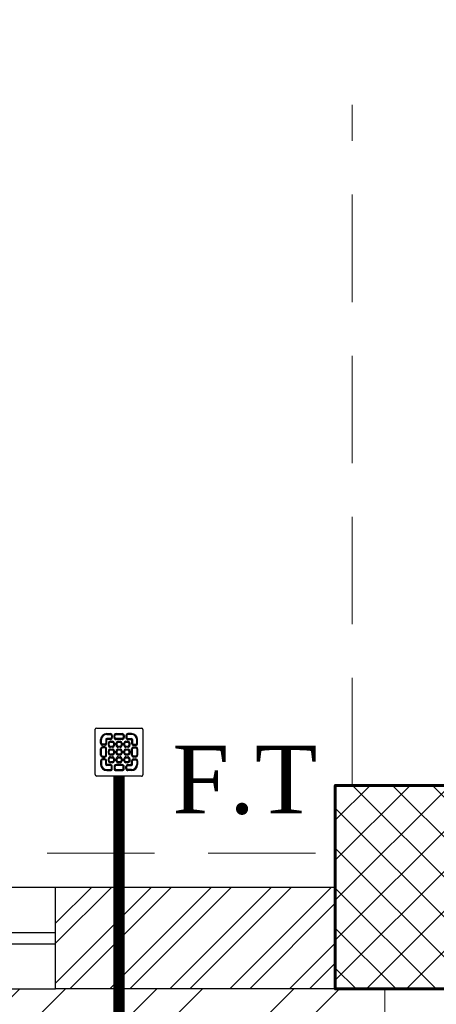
# Model space of a CAD drawing. Header units: inches. Extents: x 704 to 259546, y -107711 to 151004.
# Tile 79 of 243: x 127664 to 127701, y 20687 to 20774. Entities that reach past the tile are written whole.
import ezdxf

# ---------------------------------------------------------------- set-up
doc = ezdxf.new("R2010")
doc.units = ezdxf.units.IN
doc.header["$MEASUREMENT"] = 0
doc.linetypes.add('HIDDEN', pattern=[0.375, 0.25, -0.125])
doc.layers.add('A-FORMATEXT', color=255, linetype='Continuous')
doc.layers.add('PP BALL VALVE', color=7, linetype='Continuous')
for name, color, linetype, lineweight in [('EQUIP DIM', 8, 'Continuous', 0), ('EQUIPMENT', 3, 'Continuous', 25), ('FLOOR RAISE', 4, 'Continuous', 5), ('PD_BRICK WALL_230', 4, 'Continuous', 50), ('PD_COLUMN', 2, 'Continuous', 60), ('PD_HATCH', 45, 'Continuous', 9), ('PD_WINDOW', 140, 'Continuous', 25), ('PP-GT', 3, 'Continuous', 18), ('PP-TEXT', 7, 'Continuous', 40), ('PP-WWP', 3, 'Continuous', 25)]:
    doc.layers.add(name, color=color, linetype=linetype, lineweight=lineweight)
doc.styles.add('Arial', font='GOTHIC.TTF')
doc.styles.add('MtX_Times_New_Roman_1', font='times.ttf')
doc.styles.get("Standard").update_dxf_attribs({"font": 'arial.ttf', "height": 6})

# ---------------------------------------------------------------- blocks, each defined once
blk = doc.blocks.new('columns2')
at = {"layer": 'PD_HATCH'}
h = blk.add_hatch(dxfattribs=at)
h.set_pattern_fill('ANSI37', color=8, scale=20)
h.paths.add_polyline_path([(387, -250), (387, -268), (369, -268), (369, -250)])
h.paths.add_polyline_path([(18, 0), (18, -15), (0, -15), (0, 0)])
h.paths.add_polyline_path([(18, -828), (18, -813), (0, -813), (0, -828)])
h.paths.add_polyline_path([(201, -870), (186, -870), (186, -888), (201, -888)])
h.paths.add_polyline_path([(570, -870), (555, -870), (555, -888), (570, -888)])
h.paths.add_polyline_path([(754.5, -870), (739.5, -870), (739.5, -888), (754.5, -888)])
h.paths.add_polyline_path([(934.5, -870), (919.5, -870), (919.5, -888), (934.5, -888)])
h.paths.add_polyline_path([(385.5, -870), (370.5, -870), (370.5, -888), (385.5, -888)])
h.paths.add_polyline_path([(201, 42), (186, 42), (186, 60), (201, 60)])
h.paths.add_polyline_path([(387, -578), (387, -560), (369, -560), (369, -578)])
h.paths.add_polyline_path([(1116, -731.5), (1116, -716.5), (1098, -716.5), (1098, -731.5)])
h.paths.add_polyline_path([(1116, -111.5), (1116, -96.5), (1098, -96.5), (1098, -111.5)])
h.paths.add_polyline_path([(1116, -561.5), (1116, -576.5), (1098, -576.5), (1098, -561.5)])
h.paths.add_polyline_path([(1116, -251.5), (1116, -266.5), (1098, -266.5), (1098, -251.5)])
h.paths.add_polyline_path([(0, -731.5), (0, -716.5), (18, -716.5), (18, -731.5)])
h.paths.add_polyline_path([(0, -111.5), (0, -96.5), (18, -96.5), (18, -111.5)])
h.paths.add_polyline_path([(0, -406.5), (0, -421.5), (18, -421.5), (18, -406.5)])
h.paths.add_polyline_path([(0, -561.5), (0, -576.5), (18, -576.5), (18, -561.5)])
h.paths.add_polyline_path([(0, -251.5), (0, -266.5), (18, -266.5), (18, -251.5)])
h.paths.add_polyline_path([(993, -111.5), (993, -99.5), (984, -99.5), (984, -111.5)])
h.paths.add_polyline_path([(993, -189.5), (993, -201.5), (984, -201.5), (984, -189.5)])
h.paths.add_polyline_path([(903, -111.5), (903, -99.5), (912, -99.5), (912, -111.5)])
h.paths.add_polyline_path([(903, -189.5), (903, -201.5), (912, -201.5), (912, -189.5)])
h.paths.add_polyline_path([(75, -870), (60, -870), (60, -888), (75, -888)])
h.paths.add_polyline_path([(1116, -870), (1101, -870), (1101, -888), (1116, -888)])
h.paths.add_polyline_path([(75, 42), (60, 42), (60, 60), (75, 60)])
h.paths.add_polyline_path([(570, 42), (555, 42), (555, 60), (570, 60)])
h.paths.add_polyline_path([(754.5, 42), (739.5, 42), (739.5, 60), (754.5, 60)])
h.paths.add_polyline_path([(934.5, 42), (919.5, 42), (919.5, 60), (934.5, 60)])
h.paths.add_polyline_path([(385.5, 42), (370.5, 42), (370.5, 60), (385.5, 60)])
h.paths.add_polyline_path([(1116, 42), (1101, 42), (1101, 60), (1116, 60)])
h.paths.add_polyline_path([(738, -250), (738, -268), (756, -268), (756, -250)])
h.paths.add_polyline_path([(756, -578.001), (756, -560.001), (738, -560.001), (738, -578.001)])
at = {"layer": 'PD_COLUMN', "color": 8}
blk.add_lwpolyline([(570, -870), (555, -870), (555, -888), (570, -888)], close=True, dxfattribs=at)
at = {"layer": 'PD_HATCH', "color": 8, "linetype": 'HIDDEN', "ltscale": 38}
for p, q in [((556.5, -870), (556.5, -733)), ((387, -876), (555, -876)), ((385.5, -888), (555, -888))]:
    blk.add_line(p, q, dxfattribs=at)
blk = doc.blocks.new('A$C1D4F2A26')
at = {"layer": 'EQUIP DIM', "color": 8, "char_height": 45, "width": 999.812, "attachment_point": 1, "rotation": 1.0295}
for insert in [(1773.7, -6078.9), (3561.9, -7217, -11.8)]:
    blk.add_mtext('\\pi301.72;{\\H1.2222x;\\C256;Two Burner\\P\\pi190.2;\\H0.81818x;(1200WX750DX850H)}', dxfattribs=dict(at, insert=insert))
blk = doc.blocks.new('GF')
at = {"layer": 'PD_HATCH'}
h = blk.add_hatch(dxfattribs=at)
h.set_pattern_fill('ANSI32', color=8, scale=10)
h.set_pattern_definition([(45, (-14275.403, 2047.8815), (-2.65165043, 2.65165043), []), (45, (-14273.6353, 2047.8815), (-2.65165043, 2.65165043), [])])
h.paths.add_polyline_path([(128238.35, 20697.635), (128071.85, 20697.635), (128071.85, 20688.635), (128238.35, 20688.635)])
h.paths.add_polyline_path([(128056.85, 20697.635), (128034.35, 20697.635), (128034.35, 20688.635), (128056.85, 20688.635)])
h.paths.add_polyline_path([(127914.35, 20697.635), (127891.85, 20697.635), (127891.85, 20688.635), (127914.35, 20688.635)])
h.paths.add_polyline_path([(127876.85, 20697.635), (127852.1, 20697.635), (127852.1, 20688.635), (127876.85, 20688.635)])
h.paths.add_polyline_path([(127721.478, 20697.635), (127707.35, 20697.635), (127707.35, 20688.635), (127732.1, 20688.635), (127732.1, 20697.635), (127725.978, 20697.635), (127725.978, 21016.634), (127721.478, 21016.634)])
h.paths.add_polyline_path([(127620.978, 21016.635), (127625.478, 21016.635), (127625.478, 20697.635), (127620.978, 20697.635)])
h.paths.add_polyline_path([(127338.35, 20688.635), (127363.1, 20688.635), (127363.1, 20697.635), (127356.978, 20697.635), (127356.978, 21016.635), (127332.978, 21016.635), (127332.978, 21012.135), (127352.478, 21012.135), (127352.478, 20697.635), (127338.35, 20697.635)])
h.paths.add_polyline_path([(127667.6, 20697.635), (127692.35, 20697.635), (127692.35, 20688.635), (127667.6, 20688.635)])
h.paths.add_polyline_path([(127547.6, 20697.635), (127522.85, 20697.635), (127522.85, 20688.635), (127547.6, 20688.635)])
h.paths.add_polyline_path([(127483.1, 20697.635), (127507.85, 20697.635), (127507.85, 20688.635), (127483.1, 20688.635)])
at = {"layer": 'PD_BRICK WALL_230', "color": 8, "lineweight": 30}
blk.add_lwpolyline([(127667.6, 20697.635), (127692.35, 20697.635), (127692.35, 20688.635), (127667.6, 20688.635)], close=True, dxfattribs=at)
at = {"layer": 'PD_WINDOW', "color": 8}
for p, q in [((127547.6, 20697.635), (127667.6, 20697.635)), ((127547.6, 20693.635), (127667.6, 20693.635)), ((127547.6, 20692.635), (127667.6, 20692.635)), ((127547.6, 20688.635), (127667.6, 20688.635))]:
    blk.add_line(p, q, dxfattribs=at)
at = {"layer": 'EQUIPMENT', "color": 8, "xscale": 0.03937002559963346, "yscale": 0.03937002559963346, "zscale": 0.03937002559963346}
blk.add_blockref('A$C1D4F2A26', (127356.978, 21016.635), dxfattribs=at)
at = {"layer": 'PD_COLUMN', "color": 8}
blk.add_blockref('columns2', (127137.35, 21576.635), dxfattribs=at)
blk = doc.blocks.new('GT300X300MM-PP')
at = {"layer": 'PP-GT'}
h = blk.add_hatch(dxfattribs=at)
h.set_pattern_fill('ANSI32', color=9, scale=15, style=0)
h.set_pattern_definition([(45, (-53050, -63950.75), (-101.02788, 101.02788), []), (45, (-52982.65, -63950.75), (-101.02788, 101.02788), [])])
h.paths.add_polyline_path([(-380, 380), (-380, -380), (380, -380), (380, 380)])
h.paths.add_polyline_path([(150, 150), (-150, 150), (-150, -150), (150, -150)])
at = {"layer": 'PP-GT', "color": 0}
for points in [[(380, 380), (-380, 380), (-380, -380), (380, -380)], [(150, 150), (-150, 150), (-150, -150), (150, -150)]]:
    blk.add_lwpolyline(points, close=True, dxfattribs=at)
at = {"layer": 'PP-GT', "color": 4, "linetype": 'HIDDEN', "ltscale": 300}
blk.add_lwpolyline([(110.9, -110.9), (-110.9, -110.9), (-110.9, 110.9), (110.9, 110.9)], close=True, dxfattribs=at)
at = {"layer": 'PP-GT', "color": 4}
for points in [[(-99.9, -27.3), (-86.3, -27.3), (-86.3, 27.3), (-99.9, 27.3)], [(99.9, -27.3), (86.3, -27.3), (86.3, 27.3), (99.9, 27.3)]]:
    blk.add_lwpolyline(points, close=True, dxfattribs=at)
blk = doc.blocks.new('PP-GRATING')
at = {"linetype": 'Continuous'}
for p, q in [((-53.1, -49.4), (-53.1, 49.4)), ((-49.7, 52.9), (49.7, 52.9)), ((52.6, 50), (52.6, -48.9)), ((-38.9, 27.3), (-41, 27.3)), ((-41, 27.3), (-41, 19.3)), ((-38.9, 27.3), (-38.9, 19.3)), ((-29.8, 19.3), (-29.8, 27.3)), ((-27.8, 27.3), (-29.8, 27.3)), ((-27.8, 19.3), (-27.8, 27.3)), ((-27.6, 40.7), (-27.6, 38.6)), ((-19.6, 40.7), (-27.6, 40.7)), ((-19.6, 38.6), (-27.6, 38.6)), ((-27.6, 29.6), (-27.6, 27.5)), ((-27.6, 29.6), (-19.6, 29.6)), ((-27.6, 27.5), (-19.6, 27.5)), ((-19.6, 38.6), (-19.6, 40.7)), ((-19.6, 27.5), (-19.6, 29.6)), ((-19.6, 23.6), (-15.1, 23.6)), ((-19.6, 21.6), (-19.6, 23.6)), ((-17.3, 31.8), (-17.3, 36.4)), ((-15.3, 36.4), (-17.3, 36.4)), ((-17.3, 31.8), (-15.3, 31.8)), ((-15.3, 31.8), (-15.3, 36.4)), ((-15.1, 23.6), (-15.1, 21.6)), ((-11.4, 36.4), (-11.4, 31.8)), ((-9.4, 36.4), (-11.4, 36.4)), ((-11.4, 31.8), (-9.4, 31.8)), ((-9.4, 36.4), (-9.4, 31.8)), ((-7.1, 38.6), (-7.1, 40.7)), ((-7.1, 40.7), (6.5, 40.7)), ((-7.1, 38.6), (6.5, 38.6)), ((-7.1, 29.6), (6.5, 29.6)), ((-7.1, 29.6), (-7.1, 27.5)), ((-7.1, 27.5), (6.5, 27.5)), ((-2.6, 23.6), (2, 23.6)), ((-2.6, 21.6), (-2.6, 23.6)), ((2, 23.6), (2, 21.6)), ((6.5, 40.7), (6.5, 38.6)), ((6.5, 29.6), (6.5, 27.5)), ((8.8, 31.8), (8.8, 36.4)), ((10.9, 36.4), (8.8, 36.4)), ((8.8, 31.8), (10.9, 31.8)), ((10.9, 31.8), (10.9, 36.4)), ((14.5, 23.6), (19, 23.6)), ((14.5, 21.6), (14.5, 23.6)), ((14.7, 31.8), (14.7, 36.4)), ((14.7, 36.4), (16.8, 36.4)), ((16.8, 31.8), (14.7, 31.8)), ((16.8, 31.8), (16.8, 36.4)), ((19, 40.7), (27, 40.7)), ((19, 38.6), (19, 40.7)), ((19, 38.6), (27, 38.6)), ((27, 29.6), (19, 29.6)), ((19, 27.5), (19, 29.6)), ((27, 27.5), (19, 27.5)), ((19, 23.6), (19, 21.6)), ((27, 40.7), (27, 38.6)), ((27, 29.6), (27, 27.5)), ((27.2, 19.3), (27.2, 27.3)), ((27.2, 27.3), (29.3, 27.3)), ((29.3, 19.3), (29.3, 27.3)), ((38.4, 27.3), (38.4, 19.3)), ((38.4, 27.3), (40.4, 27.3)), ((40.4, 27.3), (40.4, 19.3)), ((-38.9, 19.3), (-41, 19.3)), ((-41, 6.8), (-41, -6.8)), ((-38.9, 6.8), (-41, 6.8)), ((-38.9, 6.8), (-38.9, -6.8)), ((-36.7, 17), (-32.1, 17)), ((-36.7, 17), (-36.7, 15)), ((-36.7, 15), (-32.1, 15)), ((-32.1, 11.1), (-36.7, 11.1)), ((-36.7, 11.1), (-36.7, 9.1)), ((-32.1, 9.1), (-36.7, 9.1)), ((-32.1, 9.1), (-32.1, 11.1)), ((-29.8, 19.3), (-27.8, 19.3)), ((-29.8, -6.8), (-29.8, 6.8)), ((-29.8, 6.8), (-27.8, 6.8)), ((-27.8, -6.8), (-27.8, 6.8)), ((-23.9, 14.8), (-23.9, 19.3)), ((-21.9, 19.3), (-23.9, 19.3)), ((-21.9, 14.8), (-23.9, 14.8)), ((-23.9, -2.3), (-23.9, 2.3)), ((-21.9, 2.3), (-23.9, 2.3)), ((-21.9, 14.8), (-21.9, 19.3)), ((-21.9, -2.3), (-21.9, 2.3)), ((-19.6, 21.6), (-15.1, 21.6)), ((-15.1, 12.5), (-19.6, 12.5)), ((-19.6, 12.5), (-19.6, 10.5)), ((-15.1, 10.5), (-19.6, 10.5)), ((-19.6, 6.6), (-15.1, 6.6)), ((-19.6, 4.5), (-19.6, 6.6)), ((-19.6, 4.5), (-15.1, 4.5)), ((-15.1, 12.5), (-15.1, 10.5)), ((-15.1, 6.6), (-15.1, 4.5)), ((-12.8, 19.3), (-12.8, 14.8)), ((-10.7, 19.3), (-12.8, 19.3)), ((-12.8, 14.8), (-10.7, 14.8)), ((-12.8, 2.3), (-12.8, -2.3)), ((-10.7, 2.3), (-12.8, 2.3)), ((-10.7, 19.3), (-10.7, 14.8)), ((-10.7, 2.3), (-10.7, -2.3)), ((-6.9, 14.8), (-6.9, 19.3)), ((-4.8, 19.3), (-6.9, 19.3)), ((-4.8, 14.8), (-6.9, 14.8)), ((-6.9, -2.3), (-6.9, 2.3)), ((-4.8, 2.3), (-6.9, 2.3)), ((-4.8, 14.8), (-4.8, 19.3)), ((-4.8, -2.3), (-4.8, 2.3)), ((-2.6, 21.6), (2, 21.6)), ((2, 12.5), (-2.6, 12.5)), ((-2.6, 12.5), (-2.6, 10.5)), ((2, 10.5), (-2.6, 10.5)), ((-2.6, 6.6), (2, 6.6)), ((-2.6, 4.5), (-2.6, 6.6)), ((-2.6, 4.5), (2, 4.5)), ((2, 12.5), (2, 10.5)), ((2, 6.6), (2, 4.5)), ((4.3, 19.3), (4.3, 14.8)), ((6.3, 19.3), (4.3, 19.3)), ((4.3, 14.8), (6.3, 14.8)), ((4.3, 2.3), (4.3, -2.3)), ((6.3, 2.3), (4.3, 2.3)), ((6.3, 19.3), (6.3, 14.8)), ((6.3, 2.3), (6.3, -2.3)), ((10.2, 14.8), (10.2, 19.3)), ((12.2, 19.3), (10.2, 19.3)), ((12.2, 14.8), (10.2, 14.8)), ((10.2, -2.3), (10.2, 2.3)), ((12.2, 2.3), (10.2, 2.3)), ((12.2, 14.8), (12.2, 19.3)), ((12.2, -2.3), (12.2, 2.3)), ((14.5, 21.6), (19, 21.6)), ((19, 12.5), (14.5, 12.5)), ((14.5, 12.5), (14.5, 10.5)), ((19, 10.5), (14.5, 10.5)), ((14.5, 6.6), (19, 6.6)), ((14.5, 4.5), (14.5, 6.6)), ((14.5, 4.5), (19, 4.5)), ((19, 12.5), (19, 10.5)), ((19, 6.6), (19, 4.5)), ((21.3, 19.3), (21.3, 14.8)), ((23.4, 19.3), (21.3, 19.3)), ((21.3, 14.8), (23.4, 14.8)), ((21.3, 2.3), (21.3, -2.3)), ((23.4, 2.3), (21.3, 2.3)), ((23.4, 19.3), (23.4, 14.8)), ((23.4, 2.3), (23.4, -2.3)), ((29.3, 19.3), (27.2, 19.3)), ((27.2, -6.8), (27.2, 6.8)), ((29.3, 6.8), (27.2, 6.8)), ((29.3, -6.8), (29.3, 6.8)), ((36.1, 17), (31.5, 17)), ((36.1, 15), (31.5, 15)), ((31.5, 11.1), (36.1, 11.1)), ((31.5, 9.1), (31.5, 11.1)), ((31.5, 9.1), (36.1, 9.1)), ((36.1, 17), (36.1, 15)), ((36.1, 11.1), (36.1, 9.1)), ((38.4, 19.3), (40.4, 19.3)), ((38.4, 6.8), (38.4, -6.8)), ((38.4, 6.8), (40.4, 6.8)), ((40.4, 6.8), (40.4, -6.8)), ((-41, -6.8), (-38.9, -6.8)), ((-41, -27.3), (-41, -19.3)), ((-38.9, -19.3), (-41, -19.3)), ((-38.9, -27.3), (-38.9, -19.3)), ((-36.7, -9.1), (-32.1, -9.1)), ((-36.7, -9.1), (-36.7, -11.1)), ((-36.7, -11.1), (-32.1, -11.1)), ((-36.7, -17), (-36.7, -15)), ((-36.7, -15), (-32.1, -15)), ((-36.7, -17), (-32.1, -17)), ((-32.1, -9.1), (-32.1, -11.1)), ((-29.8, -6.8), (-27.8, -6.8)), ((-29.8, -19.3), (-27.8, -19.3)), ((-29.8, -19.3), (-29.8, -27.3)), ((-27.8, -19.3), (-27.8, -27.3)), ((-21.9, -2.3), (-23.9, -2.3)), ((-23.9, -19.3), (-23.9, -14.8)), ((-21.9, -14.8), (-23.9, -14.8)), ((-21.9, -19.3), (-23.9, -19.3)), ((-21.9, -19.3), (-21.9, -14.8)), ((-15.1, -4.5), (-19.6, -4.5)), ((-19.6, -4.5), (-19.6, -6.6)), ((-15.1, -6.6), (-19.6, -6.6)), ((-19.6, -10.5), (-15.1, -10.5)), ((-19.6, -12.5), (-19.6, -10.5)), ((-19.6, -12.5), (-15.1, -12.5)), ((-15.1, -21.6), (-19.6, -21.6)), ((-19.6, -21.6), (-19.6, -23.6)), ((-15.1, -4.5), (-15.1, -6.6)), ((-15.1, -10.5), (-15.1, -12.5)), ((-15.1, -21.6), (-15.1, -23.6)), ((-12.8, -2.3), (-10.7, -2.3)), ((-12.8, -14.8), (-12.8, -19.3)), ((-10.7, -14.8), (-12.8, -14.8)), ((-12.8, -19.3), (-10.7, -19.3)), ((-10.7, -14.8), (-10.7, -19.3)), ((-4.8, -2.3), (-6.9, -2.3)), ((-6.9, -19.3), (-6.9, -14.8)), ((-4.8, -14.8), (-6.9, -14.8)), ((-4.8, -19.3), (-6.9, -19.3)), ((-4.8, -19.3), (-4.8, -14.8)), ((2, -4.5), (-2.6, -4.5)), ((-2.6, -4.5), (-2.6, -6.6)), ((2, -6.6), (-2.6, -6.6)), ((-2.6, -10.5), (2, -10.5)), ((-2.6, -12.5), (-2.6, -10.5)), ((-2.6, -12.5), (2, -12.5)), ((2, -21.6), (-2.6, -21.6)), ((-2.6, -21.6), (-2.6, -23.6)), ((2, -4.5), (2, -6.6)), ((2, -10.5), (2, -12.5)), ((2, -21.6), (2, -23.6)), ((4.3, -2.3), (6.3, -2.3)), ((4.3, -14.8), (4.3, -19.3)), ((6.3, -14.8), (4.3, -14.8)), ((4.3, -19.3), (6.3, -19.3)), ((6.3, -14.8), (6.3, -19.3)), ((12.2, -2.3), (10.2, -2.3)), ((10.2, -19.3), (10.2, -14.8)), ((12.2, -14.8), (10.2, -14.8)), ((12.2, -19.3), (10.2, -19.3)), ((12.2, -19.3), (12.2, -14.8)), ((19, -4.5), (14.5, -4.5)), ((14.5, -4.5), (14.5, -6.6)), ((19, -6.6), (14.5, -6.6)), ((14.5, -10.5), (19, -10.5)), ((14.5, -12.5), (14.5, -10.5)), ((14.5, -12.5), (19, -12.5)), ((19, -21.6), (14.5, -21.6)), ((14.5, -21.6), (14.5, -23.6)), ((19, -4.5), (19, -6.6)), ((19, -10.5), (19, -12.5)), ((19, -21.6), (19, -23.6)), ((21.3, -2.3), (23.4, -2.3)), ((21.3, -14.8), (21.3, -19.3)), ((23.4, -14.8), (21.3, -14.8)), ((21.3, -19.3), (23.4, -19.3)), ((23.4, -14.8), (23.4, -19.3)), ((29.3, -6.8), (27.2, -6.8)), ((27.2, -19.3), (27.2, -27.3)), ((29.3, -19.3), (27.2, -19.3)), ((29.3, -19.3), (29.3, -27.3)), ((36.1, -9.1), (31.5, -9.1)), ((31.5, -9.1), (31.5, -11.1)), ((36.1, -11.1), (31.5, -11.1)), ((36.1, -15), (31.5, -15)), ((36.1, -17), (31.5, -17)), ((36.1, -9.1), (36.1, -11.1)), ((36.1, -17), (36.1, -15)), ((40.4, -6.8), (38.4, -6.8)), ((38.4, -19.3), (40.4, -19.3)), ((38.4, -27.3), (38.4, -19.3)), ((40.4, -27.3), (40.4, -19.3)), ((-38.9, -27.3), (-41, -27.3)), ((-27.8, -27.3), (-29.8, -27.3)), ((-27.6, -27.5), (-19.6, -27.5)), ((-27.6, -29.6), (-27.6, -27.5)), ((-27.6, -29.6), (-19.6, -29.6)), ((-27.6, -40.7), (-27.6, -38.6)), ((-19.6, -38.6), (-27.6, -38.6)), ((-19.6, -40.7), (-27.6, -40.7)), ((-15.1, -23.6), (-19.6, -23.6)), ((-19.6, -27.5), (-19.6, -29.6)), ((-19.6, -38.6), (-19.6, -40.7)), ((-17.3, -31.8), (-17.3, -36.4)), ((-17.3, -31.8), (-15.3, -31.8)), ((-15.3, -36.4), (-17.3, -36.4)), ((-15.3, -31.8), (-15.3, -36.4)), ((-11.4, -36.4), (-11.4, -31.8)), ((-11.4, -31.8), (-9.4, -31.8)), ((-9.4, -36.4), (-11.4, -36.4)), ((-9.4, -36.4), (-9.4, -31.8)), ((-7.1, -27.5), (6.5, -27.5)), ((-7.1, -29.6), (-7.1, -27.5)), ((-7.1, -29.6), (6.5, -29.6)), ((6.5, -38.6), (-7.1, -38.6)), ((-7.1, -38.6), (-7.1, -40.7)), ((6.5, -40.7), (-7.1, -40.7)), ((2, -23.6), (-2.6, -23.6)), ((6.5, -29.6), (6.5, -27.5)), ((6.5, -38.7), (6.5, -40.7)), ((8.8, -31.8), (8.8, -36.4)), ((8.8, -31.8), (10.9, -31.8)), ((8.8, -36.4), (10.9, -36.4)), ((10.9, -31.8), (10.9, -36.4)), ((19, -23.6), (14.5, -23.6)), ((14.7, -31.8), (14.7, -36.4)), ((16.8, -31.8), (14.7, -31.8)), ((14.7, -36.4), (16.8, -36.4)), ((16.8, -31.8), (16.8, -36.4)), ((27, -27.5), (19, -27.5)), ((19, -27.5), (19, -29.6)), ((27, -29.6), (19, -29.6)), ((19, -38.6), (19, -40.7)), ((19, -38.6), (27, -38.6)), ((19, -40.7), (27, -40.7)), ((27, -29.6), (27, -27.5)), ((27, -40.7), (27, -38.6)), ((27.2, -27.3), (29.3, -27.3)), ((38.4, -27.3), (40.4, -27.3)), ((49.2, -52.3), (-50.3, -52.3))]:
    blk.add_line(p, q, dxfattribs=at)
for centre, radius, start, end in [((-49.7, 49.4), 3.41, 90, 180), ((49.7, 50), 2.84, 360, 90), ((-27.6, 27.3), 13.4, 90, 180), ((-27.6, 27.3), 11.4, 90, 180), ((-27.6, 27.3), 2.27, 90, 180), ((-27.6, 27.3), 0.227, 90, 180), ((-19.6, 19.3), 4.32, 90, 180), ((-19.6, 36.4), 4.32, 360, 90), ((-19.6, 36.4), 2.27, 360, 90), ((-19.6, 31.8), 4.32, 270, 360), ((-19.6, 31.8), 2.27, 270, 360), ((-15.1, 19.3), 4.32, 360, 90), ((-7.1, 36.4), 4.32, 90, 180), ((-7.1, 31.8), 4.32, 180, 270), ((-7.1, 36.4), 2.27, 90, 180), ((-7.1, 31.8), 2.27, 180, 270), ((-2.6, 19.3), 4.32, 90, 180), ((2, 19.3), 4.32, 360, 90), ((6.5, 36.4), 4.32, 360, 90), ((6.5, 36.4), 2.27, 360, 90), ((6.5, 31.8), 4.32, 270, 360), ((6.5, 31.8), 2.27, 270, 360), ((14.5, 19.3), 4.32, 90, 180), ((19, 36.4), 4.32, 90, 180), ((19, 31.8), 4.32, 180, 270), ((19, 36.4), 2.27, 90, 180), ((19, 31.8), 2.27, 180, 270), ((19, 19.3), 4.32, 360, 90), ((27, 27.3), 13.4, 0, 90), ((27, 27.3), 11.4, 0, 90), ((27, 27.3), 2.27, 0, 90), ((27, 27.3), 0.227, 0, 90), ((-36.7, 19.3), 4.32, 180, 270), ((-36.7, 6.8), 4.32, 90, 180), ((-36.7, 19.3), 2.27, 180, 270), ((-36.7, 6.8), 2.27, 90, 180), ((-32.1, 19.3), 4.32, 270, 360), ((-32.1, 19.3), 2.27, 270, 360), ((-32.1, 6.8), 4.32, 360, 90), ((-32.1, 6.8), 2.27, 360, 90), ((-19.6, 14.8), 4.32, 180, 270), ((-19.6, 2.3), 4.32, 90, 180), ((-19.6, 19.3), 2.27, 90, 180), ((-19.6, 19.3), 2.27, 90, 180), ((-19.6, 14.8), 2.27, 180, 270), ((-19.6, 2.3), 2.27, 90, 180), ((-19.6, 2.3), 2.27, 90, 180), ((-15.1, 19.3), 2.27, 360, 90), ((-15.1, 14.8), 2.27, 270, 360), ((-15.1, 14.8), 4.32, 270, 0), ((-15.1, 2.3), 4.32, 360, 90), ((-15.1, 2.3), 2.27, 360, 90), ((-2.6, 14.8), 4.32, 180, 270), ((-2.6, 2.3), 4.32, 90, 180), ((-2.6, 19.3), 2.27, 90, 180), ((-2.6, 19.3), 2.27, 90, 180), ((-2.6, 14.8), 2.27, 180, 270), ((-2.6, 2.3), 2.27, 90, 180), ((-2.6, 2.3), 2.27, 90, 180), ((2, 19.3), 2.27, 360, 90), ((2, 14.8), 2.27, 270, 0), ((2, 14.8), 4.32, 270, 0), ((2, 2.3), 4.32, 360, 90), ((2, 2.3), 2.27, 360, 90), ((14.5, 14.8), 4.32, 180, 270), ((14.5, 2.3), 4.32, 90, 180), ((14.5, 19.3), 2.27, 90, 180), ((14.5, 14.8), 2.27, 180, 270), ((14.5, 2.3), 2.27, 90, 180), ((14.5, 2.3), 2.27, 90, 180), ((19, 19.3), 2.27, 360, 90), ((19, 14.8), 2.27, 270, 0), ((19, 14.8), 4.32, 270, 0), ((19, 2.3), 4.32, 360, 90), ((19, 2.3), 2.27, 360, 90), ((31.5, 19.3), 4.32, 180, 270), ((31.5, 6.8), 4.32, 90, 180), ((31.5, 19.3), 2.27, 180, 270), ((31.5, 6.8), 2.27, 90, 180), ((36.1, 19.3), 2.27, 270, 0), ((36.1, 19.3), 4.32, 270, 0), ((36.1, 6.8), 4.32, 360, 90), ((36.1, 6.8), 2.27, 360, 90), ((-36.7, -6.8), 4.32, 180, 270), ((-36.7, -19.3), 4.32, 90, 180), ((-36.7, -6.8), 2.27, 180, 270), ((-36.7, -19.3), 2.27, 90, 180), ((-32.1, -6.8), 4.32, 270, 360), ((-32.1, -6.8), 2.27, 270, 360), ((-32.1, -19.3), 4.32, 360, 90), ((-32.1, -19.3), 2.27, 360, 90), ((-19.6, -2.3), 4.32, 180, 270), ((-19.6, -14.8), 4.32, 90, 180), ((-19.6, -19.3), 4.32, 180, 270), ((-19.6, -2.3), 2.27, 180, 270), ((-19.6, -14.8), 2.27, 90, 180), ((-19.6, -14.8), 2.27, 90, 180), ((-19.6, -19.3), 2.27, 180, 270), ((-15.1, -2.3), 2.27, 270, 360), ((-15.1, -2.3), 4.32, 270, 0), ((-15.1, -14.8), 4.32, 360, 90), ((-15.1, -14.8), 2.27, 360, 90), ((-15.1, -19.3), 2.27, 270, 360), ((-15.1, -19.3), 4.32, 270, 0), ((-2.6, -2.3), 4.32, 180, 270), ((-2.6, -14.8), 4.32, 90, 180), ((-2.6, -19.3), 4.32, 180, 270), ((-2.6, -2.3), 2.27, 180, 270), ((-2.6, -14.8), 2.27, 90, 180), ((-2.6, -14.8), 2.27, 90, 180), ((-2.6, -19.3), 2.27, 180, 270), ((2, -2.3), 2.27, 270, 0), ((2, -2.3), 4.32, 270, 0), ((2, -14.8), 4.32, 360, 90), ((2, -14.8), 2.27, 360, 90), ((2, -19.3), 2.27, 270, 0), ((2, -19.3), 4.32, 270, 0), ((14.5, -2.3), 4.32, 180, 270), ((14.5, -14.8), 4.32, 90, 180), ((14.5, -19.3), 4.32, 180, 270), ((14.5, -2.3), 2.27, 180, 270), ((14.5, -14.8), 2.27, 90, 180), ((14.5, -14.8), 2.27, 90, 180), ((14.5, -19.3), 2.27, 180, 270), ((19, -2.3), 2.27, 270, 0), ((19, -2.3), 4.32, 270, 0), ((19, -14.8), 4.32, 360, 90), ((19, -14.8), 2.27, 360, 90), ((19, -19.3), 2.27, 270, 0), ((19, -19.3), 4.32, 270, 0), ((31.5, -6.8), 4.32, 180, 270), ((31.5, -19.3), 4.32, 90, 180), ((31.5, -6.8), 2.27, 180, 270), ((31.5, -19.3), 2.27, 90, 180), ((36.1, -6.8), 2.27, 270, 0), ((36.1, -6.8), 4.32, 270, 0), ((36.1, -19.3), 4.32, 360, 90), ((36.1, -19.3), 2.27, 360, 90), ((-27.6, -27.3), 13.4, 180, 270), ((-27.6, -27.3), 11.4, 180, 270), ((-27.6, -27.3), 2.27, 180, 270), ((-27.6, -27.3), 0.227, 180, 270), ((-19.6, -31.8), 4.32, 360, 90), ((-19.6, -31.8), 2.27, 360, 90), ((-19.6, -36.4), 4.32, 270, 0), ((-19.6, -36.4), 2.27, 270, 0), ((-7.1, -31.8), 4.32, 90, 180), ((-7.1, -36.4), 4.32, 180, 270), ((-7.1, -31.8), 2.27, 90, 180), ((-7.1, -36.4), 2.27, 180, 270), ((6.5, -31.8), 4.32, 360, 90), ((6.5, -31.8), 2.27, 360, 90), ((6.6, -36.4), 2.27, 269.679, 359.679), ((6.6, -36.4), 4.32, 269.679, 359.679), ((19, -31.8), 4.32, 90, 180), ((19, -36.4), 4.32, 180, 270), ((19, -31.8), 2.27, 90, 180), ((19, -36.4), 2.27, 180, 270), ((27, -27.3), 2.27, 270, 360), ((27, -27.3), 0.227, 270, 360), ((27, -27.3), 13.4, 270, 360), ((27, -27.3), 11.4, 270, 360), ((-50.7, -49.8), 2.49, 171.2591, 278.7567), ((49.2, -48.9), 3.41, 270, 360)]:
    blk.add_arc(centre, radius, start, end, dxfattribs=at)

msp = doc.modelspace()

# ---------------------------------------------------------------- linework, layer by layer
at = {"layer": 'A-FORMATEXT', "color": 3, "lineweight": 53, "const_width": 1}
msp.add_lwpolyline([(127673.219, 20707.458), (127673.219, 20674.835)], dxfattribs=at)

# ---------------------------------------------------------------- block references
at = {"lineweight": 53}
msp.add_blockref('GF', (0, 0), dxfattribs=at)
at = {"layer": 'PP-GT', "xscale": 0.05999999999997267, "yscale": 0.05999999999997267, "zscale": 0.05999999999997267}
msp.add_blockref('GT300X300MM-PP', (127673.922, 20665.835), dxfattribs=at)
at = {"layer": 'PP-WWP', "xscale": 0.04021621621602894, "yscale": 0.04021621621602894, "zscale": 40.21621621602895, "rotation": 90.00000000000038}
msp.add_blockref('PP-GRATING', (127673.219, 20709.595), dxfattribs=at)

# ---------------------------------------------------------------- texts
at = {"layer": 'PP-TEXT', "style": 'MtX_Times_New_Roman_1'}
msp.add_text('F.T', height=6, dxfattribs=at).set_placement((127677.922, 20704.152))

# ---------------------------------------------------------------- next in the draw order: texts
at = {"layer": 'FLOOR RAISE', "insert": (127627.148, 20769.757), "char_height": 6, "width": 79.39154, "attachment_point": 7, "style": 'Arial', "bg_fill": 2}
msp.add_mtext('{\\fTimes New Roman|b0|i0|c0|p34;FLOOR RAISE 250MM}', dxfattribs=at)

# ---------------------------------------------------------------- next in the draw order: linework, layer by layer
at = {"layer": 'PP BALL VALVE', "lineweight": 53}
msp.add_circle((130061.482, 21646.646), 129357.588, dxfattribs=at)

doc.saveas('drawing.dxf')
